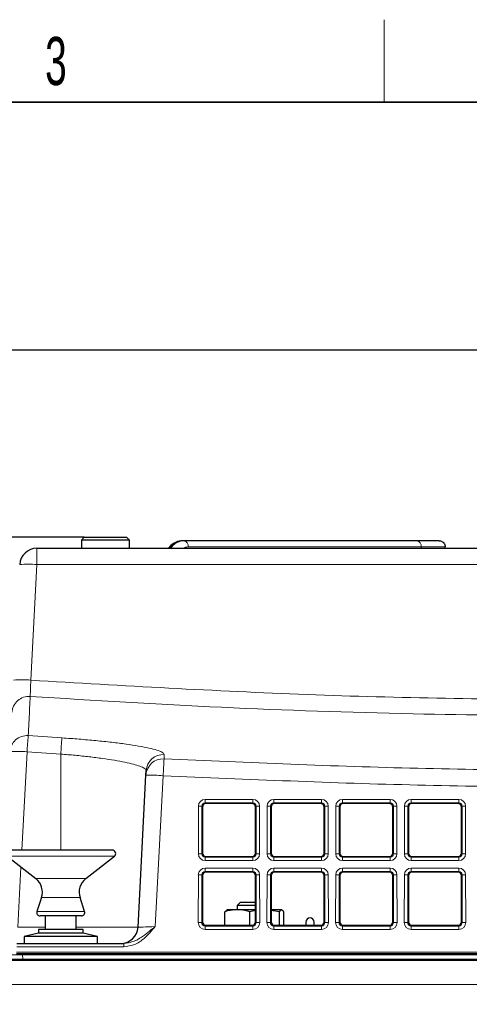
# Paper-space layout 'Blatt5' of a CAD drawing. Header units: millimetres. Extents: x 5 to 418, y 2 to 292.
# Tile 15 of 33: x 143 to 175, y 217 to 288. Entities that reach past the tile are written whole.
import ezdxf

# ---------------------------------------------------------------- set-up
doc = ezdxf.new("R2010")
doc.units = ezdxf.units.MM
doc.layers.add('SLD-0', color=7, linetype='Continuous')
doc.styles.add('SLDTEXTSTYLE1', font='TXT', dxfattribs={"width": 0.605})
doc.dimstyles.new('SLDDIMSTYLE4', dxfattribs={"dimtxt": 3.5, "dimasz": 3.302, "dimexe": 0, "dimexo": 0.0625, "dimgap": 0.875, "dimtad": 1, "dimlfac": 2, "dimrnd": 1e-09, "dimzin": 12, "dimdsep": 46, "dimtxsty": 'SLDTEXTSTYLE1', "dimsah": 1, "dimcen": 0.09, "dimadec": 0, "dimazin": 3, "dimtfac": 1, "dimtofl": 0, "dimtmove": 0, "dimatfit": 3, "dimfxl": 1, "dimfrac": 2, "dimtolj": 1, "dimtzin": 12, "dimarcsym": 0})

# ---------------------------------------------------------------- blocks, each defined once
blk = doc.blocks.new('_D_27')
at = {"layer": 'SLD-0', "color": 7}
for p, q in [((147.402, 250.83), (97.628, 250.83)), ((98.628, 135.08), (98.628, 250.83)), ((126.952, 135.08), (97.628, 135.08))]:
    blk.add_line(p, q, dxfattribs=at)
for points in [[(98.628, 250.83), (98.12, 247.528), (99.136, 247.528)], [(98.628, 135.08), (99.136, 138.382), (98.12, 138.382)]]:
    blk.add_solid(points, dxfattribs=at)
at = {"layer": 'SLD-0', "color": 7, "insert": (94.116, 186.939), "char_height": 3.5, "attachment_point": 1, "rotation": 90, "style": 'SLDTEXTSTYLE1'}
blk.add_mtext('231,5', dxfattribs=at)
blk = doc.blocks.new('_D_28')
at = {"layer": 'SLD-0', "color": 7}
for p, q in [((147.402, 250.83), (80.123, 250.83)), ((81.123, 250.83), (81.123, 102.58)), ((145.452, 102.58), (80.123, 102.58))]:
    blk.add_line(p, q, dxfattribs=at)
for centre, start, end in [((78.437, 177.349), 63.43495, 116.56505), ((78.437, 176.061), 243.43495, 296.56505)]:
    blk.add_arc(centre, 6.006, start, end, dxfattribs=at)
for points in [[(81.123, 250.83), (80.615, 247.528), (81.631, 247.528)], [(81.123, 102.58), (81.631, 105.882), (80.615, 105.882)]]:
    blk.add_solid(points, dxfattribs=at)
at = {"layer": 'SLD-0', "color": 7, "insert": (76.611, 170.689), "char_height": 3.5, "attachment_point": 1, "rotation": 90, "style": 'SLDTEXTSTYLE1'}
blk.add_mtext('296,5', dxfattribs=at)
blk = doc.blocks.new('_D_29')
at = {"layer": 'SLD-0', "color": 7}
for p, q in [((124.452, 158.08), (124.452, 265.479)), ((320.452, 158.08), (320.452, 265.479)), ((124.452, 264.479), (320.452, 264.479))]:
    blk.add_line(p, q, dxfattribs=at)
for points in [[(124.452, 264.479), (127.754, 263.971), (127.754, 264.987)], [(320.452, 264.479), (317.15, 264.987), (317.15, 263.971)]]:
    blk.add_solid(points, dxfattribs=at)
at = {"layer": 'SLD-0', "color": 7, "insert": (218.442, 268.99), "char_height": 3.5, "attachment_point": 1, "style": 'SLDTEXTSTYLE1'}
blk.add_mtext('392', dxfattribs=at)

psp = doc.layouts.new('Blatt5')

# ---------------------------------------------------------------- linework, layer by layer
at = {"color": 7, "linetype": 'Continuous', "lineweight": 25}
for p, q in [((147.4023, 250.8298), (147.2023, 250.6298)), ((147.4023, 250.8298), (148.2505, 250.8298)), ((148.2505, 250.8298), (150.5023, 250.8298)), ((150.7023, 250.6298), (150.5023, 250.8298)), ((147.2023, 250.6298), (147.2023, 250.0298)), ((148.1599, 250.6298), (147.2023, 250.6298)), ((150.7023, 250.6298), (148.1599, 250.6298)), ((150.7023, 250.0298), (150.7023, 250.6298)), ((154.6709, 250.5798), (154.6002, 250.5798)), ((171.6267, 250.5798), (154.6709, 250.5798)), ((173.2453, 250.5798), (171.6267, 250.5798)), ((173.6958, 250.0298), (173.6958, 250.1298)), ((143.9607, 250.0298), (223.4439, 250.0298)), ((151.9097, 233.5273), (151.9264, 233.8472)), ((151.3299, 222.4643), (151.9097, 233.5273)), ((159.6267, 231.4538), (156.2779, 231.4538)), ((164.6267, 231.4538), (161.2779, 231.4538)), ((169.6267, 231.4538), (166.2779, 231.4538)), ((174.6267, 231.4538), (171.2779, 231.4538)), ((156.028, 231.2044), (156.025, 227.8521)), ((159.8796, 227.8521), (159.8766, 231.2044)), ((161.028, 231.2044), (161.025, 227.8521)), ((164.8796, 227.8521), (164.8766, 231.2044)), ((166.028, 231.2044), (166.025, 227.8521)), ((169.8796, 227.8521), (169.8766, 231.2044)), ((171.028, 231.2044), (171.025, 227.8521)), ((174.8796, 227.8521), (174.8766, 231.2044)), ((149.4523, 228.066), (141.9523, 228.066)), ((141.7984, 227.619), (143.8837, 225.9898)), ((147.5209, 225.9898), (149.6062, 227.619)), ((156.2744, 227.6022), (159.6302, 227.6022)), ((161.2744, 227.6022), (164.6302, 227.6022)), ((166.2744, 227.6022), (169.6302, 227.6022)), ((171.2744, 227.6022), (174.6302, 227.6022)), ((159.6312, 226.4584), (156.2733, 226.4584)), ((164.6312, 226.4584), (161.2733, 226.4584)), ((169.6312, 226.4584), (166.2733, 226.4584)), ((174.6312, 226.4584), (171.2733, 226.4584)), ((156.0235, 226.2089), (156.0204, 222.8475)), ((159.8842, 222.8475), (159.8811, 226.2089)), ((161.0235, 226.2089), (161.0204, 222.8475)), ((164.8842, 222.8475), (164.8811, 226.2089)), ((166.0235, 226.2089), (166.0204, 222.8475)), ((169.8842, 222.8475), (169.8811, 226.2089)), ((171.0235, 226.2089), (171.0204, 222.8475)), ((174.8842, 222.8475), (174.8811, 226.2089)), ((144.2995, 224.6081), (143.9652, 223.6091)), ((147.4394, 223.6091), (147.1051, 224.6081)), ((158.8023, 224.2798), (158.5523, 224.0298)), ((158.8023, 224.2798), (159.8829, 224.2798)), ((157.661, 223.5855), (157.8218, 223.7298)), ((157.661, 222.5976), (157.661, 223.5855)), ((158.5708, 223.7298), (157.8024, 223.7298)), ((158.5523, 224.0298), (158.5523, 223.7298)), ((158.6434, 224.0298), (158.5523, 224.0298)), ((159.8834, 223.7298), (158.5708, 223.7298)), ((159.8831, 224.0298), (158.6434, 224.0298)), ((159.8835, 223.6637), (159.4807, 223.5855)), ((159.4807, 222.5976), (159.4807, 223.5855)), ((161.622, 223.5855), (161.0211, 223.6664)), ((161.0523, 224.0298), (161.0215, 224.0606)), ((161.0523, 224.0298), (161.0215, 224.0298)), ((161.0523, 223.7298), (161.0523, 224.0298)), ((161.7828, 223.7298), (161.0523, 223.7298)), ((161.622, 222.5976), (161.622, 223.5855)), ((161.9436, 223.5855), (161.7828, 223.7298)), ((161.9436, 222.5976), (161.9436, 223.5855)), ((145.7382, 223.2798), (144.2023, 223.2798)), ((144.5773, 223.2798), (144.5773, 222.2798)), ((147.2023, 223.2798), (145.7382, 223.2798)), ((146.8273, 222.2798), (146.8273, 223.2798)), ((144.0773, 222.2798), (144.0773, 222.0298)), ((147.3273, 222.2798), (144.0773, 222.2798)), ((147.3273, 222.0298), (147.3273, 222.2798)), ((156.0523, 222.725), (156.0523, 222.8298)), ((156.2698, 222.5976), (159.6348, 222.5976)), ((161.2698, 222.5976), (164.6348, 222.5976)), ((163.5523, 222.8298), (163.5523, 222.5976)), ((164.1523, 222.5976), (164.1523, 222.8298)), ((166.2698, 222.5976), (169.6348, 222.5976)), ((171.2698, 222.5976), (174.6348, 222.5976)), ((144.0773, 222.0298), (143.0273, 221.7798)), ((143.0273, 221.7798), (143.0273, 221.2798)), ((148.3773, 221.7798), (143.0273, 221.7798)), ((147.3273, 222.0298), (144.0773, 222.0298)), ((148.3773, 221.7798), (147.3273, 222.0298)), ((148.3773, 221.2798), (148.3773, 221.7798)), ((142.5055, 221.2798), (150.3013, 221.2798)), ((303.2023, 220.0298), (141.7023, 220.0298)), ((221.4566, 220.5298), (142.4844, 220.5298))]:
    psp.add_line(p, q, dxfattribs=at)
at = {"color": 7, "linetype": 'Continuous', "lineweight": 18}
for p, q in [((154.9891, 250.1298), (171.9449, 250.1298)), ((171.9449, 250.0298), (171.9449, 250.1298)), ((171.9449, 250.1298), (173.6958, 250.1298)), ((143.9607, 250.0298), (143.9607, 248.8452)), ((143.9607, 248.8452), (143.5199, 240.4337)), ((223.4439, 248.8452), (143.9607, 248.8452)), ((143.3316, 236.3965), (145.7821, 236.2331)), ((143.2467, 235.2211), (142.8717, 228.066)), ((145.7023, 235.0573), (143.2467, 235.2211)), ((145.7023, 235.0573), (145.7023, 228.066)), ((153.158, 233.4837), (152.5827, 222.5079)), ((156.2251, 231.7606), (159.6795, 231.7606)), ((156.2251, 231.5066), (156.2251, 231.7606)), ((159.6795, 231.5066), (156.2251, 231.5066)), ((156.2251, 231.5066), (156.2779, 231.4538)), ((159.6267, 231.4538), (159.6795, 231.5066)), ((159.6795, 231.5066), (159.6795, 231.7606)), ((161.2251, 231.7606), (164.6795, 231.7606)), ((161.2251, 231.5066), (161.2251, 231.7606)), ((164.6795, 231.5066), (161.2251, 231.5066)), ((161.2251, 231.5066), (161.2779, 231.4538)), ((164.6267, 231.4538), (164.6795, 231.5066)), ((164.6795, 231.5066), (164.6795, 231.7606)), ((166.2251, 231.7606), (169.6795, 231.7606)), ((166.2251, 231.5066), (166.2251, 231.7606)), ((169.6795, 231.5066), (166.2251, 231.5066)), ((166.2251, 231.5066), (166.2779, 231.4538)), ((169.6267, 231.4538), (169.6795, 231.5066)), ((169.6795, 231.5066), (169.6795, 231.7606)), ((171.2251, 231.7606), (174.6795, 231.7606)), ((171.2251, 231.5066), (171.2251, 231.7606)), ((174.6795, 231.5066), (171.2251, 231.5066)), ((171.2251, 231.5066), (171.2779, 231.4538)), ((174.6267, 231.4538), (174.6795, 231.5066)), ((174.6795, 231.5066), (174.6795, 231.7606)), ((155.7222, 227.8033), (155.7253, 231.2618)), ((155.975, 231.2574), (155.9718, 227.7989)), ((156.028, 231.2044), (155.975, 231.2574)), ((159.9296, 231.2574), (159.8766, 231.2044)), ((159.9328, 227.7989), (159.9296, 231.2574)), ((160.1793, 231.2618), (160.1824, 227.8033)), ((160.7222, 227.8033), (160.7253, 231.2618)), ((160.975, 231.2574), (160.9718, 227.7989)), ((161.028, 231.2044), (160.975, 231.2574)), ((164.9296, 231.2574), (164.8766, 231.2044)), ((164.9328, 227.7989), (164.9296, 231.2574)), ((165.1793, 231.2618), (165.1824, 227.8033)), ((165.7222, 227.8033), (165.7253, 231.2618)), ((165.975, 231.2574), (165.9718, 227.7989)), ((166.028, 231.2044), (165.975, 231.2574)), ((169.9296, 231.2574), (169.8766, 231.2044)), ((169.9328, 227.7989), (169.9296, 231.2574)), ((170.1793, 231.2618), (170.1824, 227.8033)), ((170.7222, 227.8033), (170.7253, 231.2618)), ((170.975, 231.2574), (170.9718, 227.7989)), ((171.028, 231.2044), (170.975, 231.2574)), ((174.9296, 231.2574), (174.8766, 231.2044)), ((174.9328, 227.7989), (174.9296, 231.2574)), ((175.1793, 231.2618), (175.1824, 227.8033)), ((145.7958, 227.619), (141.7984, 227.619)), ((149.6062, 227.619), (145.7958, 227.619)), ((155.9718, 227.7989), (156.025, 227.8521)), ((156.2744, 227.6022), (156.221, 227.5488)), ((156.221, 227.3035), (156.221, 227.5488)), ((156.221, 227.5488), (159.6836, 227.5488)), ((159.6836, 227.3035), (156.221, 227.3035)), ((159.6836, 227.5488), (159.6302, 227.6022)), ((159.6836, 227.3035), (159.6836, 227.5488)), ((159.8796, 227.8521), (159.9328, 227.7989)), ((160.9718, 227.7989), (161.025, 227.8521)), ((161.2744, 227.6022), (161.221, 227.5488)), ((161.221, 227.3035), (161.221, 227.5488)), ((161.221, 227.5488), (164.6836, 227.5488)), ((164.6836, 227.3035), (161.221, 227.3035)), ((164.6836, 227.5488), (164.6302, 227.6022)), ((164.6836, 227.3035), (164.6836, 227.5488)), ((164.8796, 227.8521), (164.9328, 227.7989)), ((165.9718, 227.7989), (166.025, 227.8521)), ((166.2744, 227.6022), (166.221, 227.5488)), ((166.221, 227.3035), (166.221, 227.5488)), ((166.221, 227.5488), (169.6836, 227.5488)), ((169.6836, 227.3035), (166.221, 227.3035)), ((169.6836, 227.5488), (169.6302, 227.6022)), ((169.6836, 227.3035), (169.6836, 227.5488)), ((169.8796, 227.8521), (169.9328, 227.7989)), ((170.9718, 227.7989), (171.025, 227.8521)), ((171.2744, 227.6022), (171.221, 227.5488)), ((171.221, 227.3035), (171.221, 227.5488)), ((171.221, 227.5488), (174.6836, 227.5488)), ((174.6836, 227.3035), (171.221, 227.3035)), ((174.6836, 227.5488), (174.6302, 227.6022)), ((174.6836, 227.3035), (174.6836, 227.5488)), ((174.8796, 227.8521), (174.9328, 227.7989)), ((142.807, 226.8309), (142.5782, 222.4643)), ((156.2205, 226.7652), (159.6841, 226.7652)), ((156.2205, 226.5112), (156.2205, 226.7652)), ((159.6841, 226.5112), (156.2205, 226.5112)), ((156.2205, 226.5112), (156.2733, 226.4584)), ((159.6312, 226.4584), (159.6841, 226.5112)), ((159.6841, 226.5112), (159.6841, 226.7652)), ((161.2205, 226.7652), (164.6841, 226.7652)), ((161.2205, 226.5112), (161.2205, 226.7652)), ((164.6841, 226.5112), (161.2205, 226.5112)), ((161.2205, 226.5112), (161.2733, 226.4584)), ((164.6312, 226.4584), (164.6841, 226.5112)), ((164.6841, 226.5112), (164.6841, 226.7652)), ((166.2205, 226.7652), (169.6841, 226.7652)), ((166.2205, 226.5112), (166.2205, 226.7652)), ((169.6841, 226.5112), (166.2205, 226.5112)), ((166.2205, 226.5112), (166.2733, 226.4584)), ((169.6312, 226.4584), (169.6841, 226.5112)), ((169.6841, 226.5112), (169.6841, 226.7652)), ((171.2205, 226.7652), (174.6841, 226.7652)), ((171.2205, 226.5112), (171.2205, 226.7652)), ((174.6841, 226.5112), (171.2205, 226.5112)), ((171.2205, 226.5112), (171.2733, 226.4584)), ((174.6312, 226.4584), (174.6841, 226.5112)), ((174.6841, 226.5112), (174.6841, 226.7652)), ((145.7459, 225.9898), (143.8837, 225.9898)), ((147.5209, 225.9898), (145.7459, 225.9898)), ((155.7176, 222.7987), (155.7208, 226.2663)), ((155.9704, 226.262), (155.9672, 222.7944)), ((156.0235, 226.2089), (155.9704, 226.262)), ((159.9342, 226.262), (159.8811, 226.2089)), ((159.9373, 222.7944), (159.9342, 226.262)), ((160.1838, 226.2663), (160.187, 222.7987)), ((160.7176, 222.7987), (160.7208, 226.2663)), ((160.9704, 226.262), (160.9672, 222.7944)), ((161.0235, 226.2089), (160.9704, 226.262)), ((164.9342, 226.262), (164.8811, 226.2089)), ((164.9373, 222.7944), (164.9342, 226.262)), ((165.1838, 226.2663), (165.187, 222.7987)), ((165.7176, 222.7987), (165.7208, 226.2663)), ((165.9704, 226.262), (165.9672, 222.7944)), ((166.0235, 226.2089), (165.9704, 226.262)), ((169.9342, 226.262), (169.8811, 226.2089)), ((169.9373, 222.7944), (169.9342, 226.262)), ((170.1838, 226.2663), (170.187, 222.7987)), ((170.7176, 222.7987), (170.7208, 226.2663)), ((170.9704, 226.262), (170.9672, 222.7944)), ((171.0235, 226.2089), (170.9704, 226.262)), ((174.9342, 226.262), (174.8811, 226.2089)), ((174.9373, 222.7944), (174.9342, 226.262)), ((175.1838, 226.2663), (175.187, 222.7987)), ((145.7359, 224.6081), (144.2995, 224.6081)), ((147.1051, 224.6081), (145.7359, 224.6081)), ((145.7439, 223.6091), (143.9652, 223.6091)), ((147.4394, 223.6091), (145.7439, 223.6091)), ((155.9672, 222.7944), (156.0204, 222.8475)), ((159.8842, 222.8475), (159.9373, 222.7944)), ((160.9672, 222.7944), (161.0204, 222.8475)), ((164.8842, 222.8475), (164.9373, 222.7944)), ((165.9672, 222.7944), (166.0204, 222.8475)), ((169.8842, 222.8475), (169.9373, 222.7944)), ((170.9672, 222.7944), (171.0204, 222.8475)), ((174.8842, 222.8475), (174.9373, 222.7944)), ((142.5782, 222.4643), (144.5773, 222.4643)), ((146.8273, 222.4643), (151.3299, 222.4643)), ((156.2698, 222.5976), (156.2164, 222.5442)), ((156.2164, 222.2989), (156.2164, 222.5442)), ((156.2164, 222.5442), (159.6881, 222.5442)), ((159.6881, 222.2989), (156.2164, 222.2989)), ((159.6881, 222.5442), (159.6348, 222.5976)), ((159.6881, 222.2989), (159.6881, 222.5442)), ((161.2698, 222.5976), (161.2164, 222.5442)), ((161.2164, 222.2989), (161.2164, 222.5442)), ((161.2164, 222.5442), (164.6881, 222.5442)), ((164.6881, 222.2989), (161.2164, 222.2989)), ((164.6881, 222.5442), (164.6348, 222.5976)), ((164.6881, 222.2989), (164.6881, 222.5442)), ((166.2698, 222.5976), (166.2164, 222.5442)), ((166.2164, 222.2989), (166.2164, 222.5442)), ((166.2164, 222.5442), (169.6881, 222.5442)), ((169.6881, 222.2989), (166.2164, 222.2989)), ((169.6881, 222.5442), (169.6348, 222.5976)), ((169.6881, 222.2989), (169.6881, 222.5442)), ((171.2698, 222.5976), (171.2164, 222.5442)), ((171.2164, 222.2989), (171.2164, 222.5442)), ((171.2164, 222.5442), (174.6881, 222.5442)), ((174.6881, 222.2989), (171.2164, 222.2989)), ((174.6881, 222.5442), (174.6348, 222.5976)), ((174.6881, 222.2989), (174.6881, 222.5442)), ((150.3013, 221.0341), (142.5055, 221.0341)), ((150.3013, 221.0341), (150.3013, 221.2798)), ((142.4844, 220.6315), (221.4566, 220.6315)), ((142.9293, 220.435), (142.9293, 220.5298)), ((221.4231, 220.435), (142.9293, 220.435)), ((142.9293, 220.435), (142.9456, 220.1245)), ((142.9456, 220.1245), (221.3684, 220.1245)), ((142.9456, 220.1245), (142.9456, 220.0298)), ((141.7023, 218.2798), (303.2023, 218.2798))]:
    psp.add_line(p, q, dxfattribs=at)
at = {"color": 7, "linetype": 'Continuous', "lineweight": 25, "flags": 128}
psp.add_lwpolyline([(156.0523, 222.8298), (156.0295, 222.9446), (156.0205, 222.9642)], dxfattribs=at)
at = {"color": 7, "linetype": 'Continuous', "lineweight": 18}
for centre, radius, start, end in [((154.6583, 249.3393), 1.2418, 92.683823, 146.21951), ((154.729, 249.3393), 1.2418, 92.683823, 146.21951), ((154.9947, 249.3081), 0.8217, 90.39068, 118.564344), ((154.5913, 250.186), 0.4017, 351.950533, 78.578246), ((171.5472, 250.186), 0.4017, 351.950533, 78.578246), ((143.3366, 242.8634), 6.0143, 84.043308, 95.956692), ((142.8958, 234.4519), 6.0143, 84.043308, 95.956692), ((143.3943, 238.0077), 1.2481, 86.010055, 176.907394), ((143.2436, 235.1526), 1.247, 85.954089, 176.853299), ((244.3135, 228.5185), 101.2888, 175.53917, 176.205815), ((253.1418, 228.3546), 107.6484, 175.802945, 176.430196), ((142.6226, 229.2392), 6.0143, 84.043308, 95.956692), ((153.1542, 233.4585), 1.2464, 86.860809, 176.835883), ((153.1711, 233.7785), 1.2466, 86.86776, 176.84185), ((576.8725, 211.6754), 424.2754, 176.888726, 177.053626), ((151.9083, 215.5998), 17.9275, 86.003023, 89.995758), ((155.7797, 227.2308), 4.0313, 87.224069, 90.773492), ((160.1248, 227.2308), 4.0313, 89.226508, 92.775931), ((160.7797, 227.2308), 4.0313, 87.224069, 90.773492), ((165.1248, 227.2308), 4.0313, 89.226508, 92.775931), ((165.7797, 227.2308), 4.0313, 87.224069, 90.773492), ((170.1248, 227.2308), 4.0313, 89.226508, 92.775931), ((170.7797, 227.2308), 4.0313, 87.224069, 90.773492), ((175.1248, 227.2308), 4.0313, 89.226508, 92.775931), ((155.7766, 223.7724), 4.0313, 87.224069, 90.773492), ((160.128, 223.7724), 4.0313, 89.226508, 92.775931), ((160.7766, 223.7724), 4.0313, 87.224069, 90.773492), ((165.128, 223.7724), 4.0313, 89.226508, 92.775931), ((165.7766, 223.7724), 4.0313, 87.224069, 90.773492), ((170.128, 223.7724), 4.0313, 89.226508, 92.775931), ((170.7766, 223.7724), 4.0313, 87.224069, 90.773492), ((175.128, 223.7724), 4.0313, 89.226508, 92.775931), ((155.7752, 222.2354), 4.0313, 87.224069, 90.773492), ((160.1294, 222.2354), 4.0313, 89.226508, 92.775931), ((160.7752, 222.2354), 4.0313, 87.224069, 90.773492), ((165.1294, 222.2354), 4.0313, 89.226508, 92.775931), ((165.7752, 222.2354), 4.0313, 87.224069, 90.773492), ((170.1294, 222.2354), 4.0313, 89.226508, 92.775931), ((170.7752, 222.2354), 4.0313, 87.224069, 90.773492), ((175.1294, 222.2354), 4.0313, 89.226508, 92.775931), ((155.772, 218.7678), 4.0313, 87.224069, 90.773492), ((160.1326, 218.7678), 4.0313, 89.226508, 92.775931), ((160.772, 218.7678), 4.0313, 87.224069, 90.773492), ((165.1326, 218.7678), 4.0313, 89.226508, 92.775931), ((165.772, 218.7678), 4.0313, 87.224069, 90.773492), ((170.1326, 218.7678), 4.0313, 89.226508, 92.775931), ((170.772, 218.7678), 4.0313, 87.224069, 90.773492), ((175.1326, 218.7678), 4.0313, 89.226508, 92.775931)]:
    psp.add_arc(centre, radius, start, end, dxfattribs=at)
at = {"color": 7, "linetype": 'Continuous', "lineweight": 25}
for centre, radius, start, end in [((143.9607, 248.7798), 1.25, 90, 177), ((149.4523, 227.816), 0.25, 308, 90), ((143.1141, 225.0048), 1.25, 341.5, 52), ((148.2905, 225.0048), 1.25, 128, 198.5), ((144.2023, 223.5298), 0.25, 161.5, 270), ((147.2023, 223.5298), 0.25, 270, 18.5), ((163.8523, 222.8298), 0.3, 0, 180), ((150.0816, 222.5298), 1.25, 270, 357)]:
    psp.add_arc(centre, radius, start, end, dxfattribs=at)
at = {"color": 7, "linetype": 'Continuous', "lineweight": 18}
for centre, major_axis, ratio, start_param, end_param in [((156.226, 231.2604), (0.4261, -0.2634), 0.9979617, 2.1253446, 3.6934019), ((156.226, 231.256), (0.2008, -0.1516), 0.9933986, 2.2177606, 3.7858179), ((159.6786, 231.2604), (0.4261, 0.2634), 0.9979617, 5.7313761, 7.2994334), ((159.6786, 231.256), (0.2008, 0.1516), 0.9933986, 5.6389601, 7.2070174), ((161.226, 231.2604), (0.4261, -0.2634), 0.9979617, 2.1253446, 3.6934019), ((161.226, 231.256), (0.2008, -0.1516), 0.9933986, 2.2177606, 3.7858179), ((164.6786, 231.2604), (0.4261, 0.2634), 0.9979617, 5.7313761, 7.2994334), ((164.6786, 231.256), (0.2008, 0.1516), 0.9933986, 5.6389601, 7.2070174), ((166.226, 231.2604), (0.4261, -0.2634), 0.9979617, 2.1253446, 3.6934019), ((166.226, 231.256), (0.2008, -0.1516), 0.9933986, 2.2177606, 3.7858179), ((169.6786, 231.2604), (0.4261, 0.2634), 0.9979617, 5.7313761, 7.2994334), ((169.6786, 231.256), (0.2008, 0.1516), 0.9933986, 5.6389601, 7.2070174), ((171.226, 231.2604), (0.4261, -0.2634), 0.9979617, 2.1253446, 3.6934019), ((171.226, 231.256), (0.2008, -0.1516), 0.9933986, 2.2177606, 3.7858179), ((174.6786, 231.2604), (0.4261, 0.2634), 0.9979617, 5.7313761, 7.2994334), ((174.6786, 231.256), (0.2008, 0.1516), 0.9933986, 5.6389601, 7.2070174), ((156.2229, 227.8047), (0.3089, 0.3955), 0.9962403, 2.234797, 3.8028543), ((156.2229, 227.8003), (0.1619, 0.1938), 0.9898801, 2.2670539, 3.8351112), ((159.6817, 227.8047), (-0.3089, 0.3955), 0.9962403, 2.480331, 4.0483883), ((159.6817, 227.8003), (-0.1619, 0.1938), 0.9898801, 2.4480741, 4.0161314), ((161.2229, 227.8047), (0.3089, 0.3955), 0.9962403, 2.234797, 3.8028543), ((161.2229, 227.8003), (0.1619, 0.1938), 0.9898801, 2.2670539, 3.8351112), ((164.6817, 227.8047), (-0.3089, 0.3955), 0.9962403, 2.480331, 4.0483883), ((164.6817, 227.8003), (-0.1619, 0.1938), 0.9898801, 2.4480741, 4.0161314), ((166.2229, 227.8047), (0.3089, 0.3955), 0.9962403, 2.234797, 3.8028543), ((166.2229, 227.8003), (0.1619, 0.1938), 0.9898801, 2.2670539, 3.8351112), ((169.6817, 227.8047), (-0.3089, 0.3955), 0.9962403, 2.480331, 4.0483883), ((169.6817, 227.8003), (-0.1619, 0.1938), 0.9898801, 2.4480741, 4.0161314), ((171.2229, 227.8047), (0.3089, 0.3955), 0.9962403, 2.234797, 3.8028543), ((171.2229, 227.8003), (0.1619, 0.1938), 0.9898801, 2.2670539, 3.8351112), ((174.6817, 227.8047), (-0.3089, 0.3955), 0.9962403, 2.480331, 4.0483883), ((174.6817, 227.8003), (-0.1619, 0.1938), 0.9898801, 2.4480741, 4.0161314), ((156.2214, 226.265), (0.4261, -0.2634), 0.9979617, 2.1253446, 3.6934019), ((156.2214, 226.2606), (0.2008, -0.1516), 0.9933986, 2.2177606, 3.7858179), ((159.6831, 226.265), (0.4261, 0.2634), 0.9979617, 5.7313761, 7.2994334), ((159.6831, 226.2606), (0.2008, 0.1516), 0.9933986, 5.6389601, 7.2070174), ((161.2214, 226.265), (0.4261, -0.2634), 0.9979617, 2.1253446, 3.6934019), ((161.2214, 226.2606), (0.2008, -0.1516), 0.9933986, 2.2177606, 3.7858179), ((164.6831, 226.265), (0.4261, 0.2634), 0.9979617, 5.7313761, 7.2994334), ((164.6831, 226.2606), (0.2008, 0.1516), 0.9933986, 5.6389601, 7.2070174), ((166.2214, 226.265), (0.4261, -0.2634), 0.9979617, 2.1253446, 3.6934019), ((166.2214, 226.2606), (0.2008, -0.1516), 0.9933986, 2.2177606, 3.7858179), ((169.6831, 226.265), (0.4261, 0.2634), 0.9979617, 5.7313761, 7.2994334), ((169.6831, 226.2606), (0.2008, 0.1516), 0.9933986, 5.6389601, 7.2070174), ((171.2214, 226.265), (0.4261, -0.2634), 0.9979617, 2.1253446, 3.6934019), ((171.2214, 226.2606), (0.2008, -0.1516), 0.9933986, 2.2177606, 3.7858179), ((174.6831, 226.265), (0.4261, 0.2634), 0.9979617, 5.7313761, 7.2994334), ((174.6831, 226.2606), (0.2008, 0.1516), 0.9933986, 5.6389601, 7.2070174), ((152.585, 222.5298), (1.2551, 0.0655), 0.017239, 3.1397852, 4.7096681), ((156.2183, 222.8001), (0.3089, 0.3955), 0.9962403, 2.234797, 3.8028543), ((156.2183, 222.7957), (0.1619, 0.1938), 0.9898801, 2.2670539, 3.8351112), ((159.6863, 222.8001), (-0.3089, 0.3955), 0.9962403, 2.480331, 4.0483883), ((159.6863, 222.7957), (-0.1619, 0.1938), 0.9898801, 2.4480741, 4.0161314), ((161.2183, 222.8001), (0.3089, 0.3955), 0.9962403, 2.234797, 3.8028543), ((161.2183, 222.7957), (0.1619, 0.1938), 0.9898801, 2.2670539, 3.8351112), ((164.6863, 222.8001), (-0.3089, 0.3955), 0.9962403, 2.480331, 4.0483883), ((164.6863, 222.7957), (-0.1619, 0.1938), 0.9898801, 2.4480741, 4.0161314), ((166.2183, 222.8001), (0.3089, 0.3955), 0.9962403, 2.234797, 3.8028543), ((166.2183, 222.7957), (0.1619, 0.1938), 0.9898801, 2.2670539, 3.8351112), ((169.6863, 222.8001), (-0.3089, 0.3955), 0.9962403, 2.480331, 4.0483883), ((169.6863, 222.7957), (-0.1619, 0.1938), 0.9898801, 2.4480741, 4.0161314), ((171.2183, 222.8001), (0.3089, 0.3955), 0.9962403, 2.234797, 3.8028543), ((171.2183, 222.7957), (0.1619, 0.1938), 0.9898801, 2.2670539, 3.8351112), ((174.6863, 222.8001), (-0.3089, 0.3955), 0.9962403, 2.480331, 4.0483883), ((174.6863, 222.7957), (-0.1619, 0.1938), 0.9898801, 2.4480741, 4.0161314), ((142.933, 220.4298), (1.252, -0.0052), 0.0041678, 1.5737713, 3.1418286), ((142.9488, 220.1298), (1.2514, 0.0052), 0.0041715, 3.1417938, 4.7098511)]:
    psp.add_ellipse(centre, major_axis=major_axis, ratio=ratio, start_param=start_param, end_param=end_param, dxfattribs=at)
at = {"color": 7, "linetype": 'Continuous', "lineweight": 25}
for centre, major_axis, ratio, start_param, end_param in [((156.2784, 231.2037), (0.2131, -0.1317), 0.9979617, 2.1253446, 3.6934019), ((159.6262, 231.2037), (0.2131, 0.1317), 0.9979617, 5.7313761, 7.2994334), ((161.2784, 231.2037), (0.2131, -0.1317), 0.9979617, 2.1253446, 3.6934019), ((164.6262, 231.2037), (0.2131, 0.1317), 0.9979617, 5.7313761, 7.2994334), ((166.2784, 231.2037), (0.2131, -0.1317), 0.9979617, 2.1253446, 3.6934019), ((169.6262, 231.2037), (0.2131, 0.1317), 0.9979617, 5.7313761, 7.2994334), ((171.2784, 231.2037), (0.2131, -0.1317), 0.9979617, 2.1253446, 3.6934019), ((174.6262, 231.2037), (0.2131, 0.1317), 0.9979617, 5.7313761, 7.2994334), ((156.2753, 227.8528), (0.1545, 0.1978), 0.9962403, 2.234797, 3.8028543), ((159.6293, 227.8528), (-0.1545, 0.1978), 0.9962403, 2.480331, 4.0483883), ((161.2753, 227.8528), (0.1545, 0.1978), 0.9962403, 2.234797, 3.8028543), ((164.6293, 227.8528), (-0.1545, 0.1978), 0.9962403, 2.480331, 4.0483883), ((166.2753, 227.8528), (0.1545, 0.1978), 0.9962403, 2.234797, 3.8028543), ((169.6293, 227.8528), (-0.1545, 0.1978), 0.9962403, 2.480331, 4.0483883), ((171.2753, 227.8528), (0.1545, 0.1978), 0.9962403, 2.234797, 3.8028543), ((174.6293, 227.8528), (-0.1545, 0.1978), 0.9962403, 2.480331, 4.0483883), ((156.2738, 226.2082), (0.2131, -0.1317), 0.9979617, 2.1253446, 3.6934019), ((159.6308, 226.2082), (0.2131, 0.1317), 0.9979617, 5.7313761, 7.2994334), ((161.2738, 226.2082), (0.2131, -0.1317), 0.9979617, 2.1253446, 3.6934019), ((164.6308, 226.2082), (0.2131, 0.1317), 0.9979617, 5.7313761, 7.2994334), ((166.2738, 226.2082), (0.2131, -0.1317), 0.9979617, 2.1253446, 3.6934019), ((169.6308, 226.2082), (0.2131, 0.1317), 0.9979617, 5.7313761, 7.2994334), ((171.2738, 226.2082), (0.2131, -0.1317), 0.9979617, 2.1253446, 3.6934019), ((174.6308, 226.2082), (0.2131, 0.1317), 0.9979617, 5.7313761, 7.2994334), ((156.2707, 222.8482), (0.1545, 0.1978), 0.9962403, 2.234797, 3.8028543), ((159.6339, 222.8482), (-0.1545, 0.1978), 0.9962403, 2.480331, 4.0483883), ((161.2707, 222.8482), (0.1545, 0.1978), 0.9962403, 2.234797, 3.8028543), ((164.6339, 222.8482), (-0.1545, 0.1978), 0.9962403, 2.480331, 4.0483883), ((166.2707, 222.8482), (0.1545, 0.1978), 0.9962403, 2.234797, 3.8028543), ((169.6339, 222.8482), (-0.1545, 0.1978), 0.9962403, 2.480331, 4.0483883), ((171.2707, 222.8482), (0.1545, 0.1978), 0.9962403, 2.234797, 3.8028543), ((174.6339, 222.8482), (-0.1545, 0.1978), 0.9962403, 2.480331, 4.0483883)]:
    psp.add_ellipse(centre, major_axis=major_axis, ratio=ratio, start_param=start_param, end_param=end_param, dxfattribs=at)
for points, knots in [([(154.6002, 250.5798), (154.5047, 250.5732), (154.2641, 250.5566), (153.9018, 250.3919), (153.6511, 250.185), (153.5434, 250.0453), (153.5315, 250.0298)], [0, 0, 0, 0, 0.23593964, 0.59411489, 0.95497005, 1, 1, 1, 1]), ([(173.2453, 250.5798), (173.2485, 250.5797), (173.2818, 250.5795), (173.3655, 250.5691), (173.4893, 250.5184), (173.6034, 250.416), (173.6809, 250.2814), (173.6909, 250.1803), (173.6958, 250.1298)], [0, 0, 0, 0, 0.0134637, 0.1420894, 0.3567824, 0.5712534, 0.785625, 1, 1, 1, 1]), ([(158.5708, 223.7298), (158.3348, 223.7127), (158.0284, 223.6906), (157.7296, 223.6051), (157.661, 223.5855)], [0, 0, 0, 0, 0.770166, 1, 1, 1, 1]), ([(159.4807, 223.5855), (159.3554, 223.6201), (159.0558, 223.703), (158.7492, 223.7199), (158.5708, 223.7298)], [0, 0, 0, 0, 0.4182296, 1, 1, 1, 1]), ([(161.7828, 223.7298), (161.7578, 223.7235), (161.7036, 223.7101), (161.6506, 223.6291), (161.622, 223.5855)], [0, 0, 0, 0, 0.461748, 1, 1, 1, 1])]:
    psp.add_open_spline(points, degree=3, knots=knots, dxfattribs=at)
at = {"color": 7, "linetype": 'Continuous', "lineweight": 18}
for points, knots in [([(143.5199, 240.4337), (143.5149, 240.2941), (143.505, 240.0148), (143.4926, 239.6521), (143.4841, 239.3856), (143.4812, 239.2758), (143.4812, 239.2568), (143.4811, 239.2528)], [0, 0, 0, 0, 0.2344392, 0.4688676, 0.7032609, 0.9375966, 1, 1, 1, 1]), ([(143.5199, 240.4337), (150.2242, 240.0379), (163.6404, 239.2459), (183.7628, 238.9234), (203.8603, 239.1756), (217.2127, 239.9144), (223.8925, 240.284)], [0, 0, 0, 0, 0.2504819, 0.5012443, 0.750484, 1, 1, 1, 1]), ([(143.4811, 239.2528), (143.4777, 239.1863), (143.4602, 238.8537), (143.4136, 237.9633), (143.3642, 237.0196), (143.3316, 236.3965)], [0, 0, 0, 0, 0.0782984, 0.3914935, 1, 1, 1, 1]), ([(223.9729, 239.106), (217.2868, 238.7366), (203.9071, 237.9974), (186.3572, 237.7685), (170.8573, 237.9531), (157.4117, 238.3915), (148.1255, 238.9657), (143.4811, 239.2528)], [0, 0, 0, 0, 0.2493797, 0.4990358, 0.6534909, 0.8266992, 1, 1, 1, 1]), ([(145.7821, 236.2331), (146.2038, 236.204), (147.0471, 236.1458), (148.2743, 236.0373), (149.4272, 235.9162), (150.4787, 235.7839), (151.3933, 235.6434), (152.1534, 235.4975), (152.723, 235.3497), (153.1526, 235.1881), (153.208, 235.0827), (153.2392, 235.0232)], [0, 0, 0, 0, 0.1070832, 0.2141697, 0.3212952, 0.4284241, 0.5360698, 0.6437179, 0.7518166, 0.8599157, 1, 1, 1, 1]), ([(151.9264, 233.8472), (151.9008, 233.9066), (151.8554, 234.012), (151.498, 234.1735), (151.0234, 234.3213), (150.3896, 234.4672), (149.6263, 234.6078), (148.7484, 234.7401), (147.7854, 234.8612), (146.76, 234.9698), (146.0548, 235.0282), (145.7023, 235.0573)], [0, 0, 0, 0, 0.1398228, 0.2478259, 0.3558299, 0.4635003, 0.5711692, 0.6783957, 0.7856189, 0.8928115, 1, 1, 1, 1]), ([(153.2225, 234.7031), (159.3804, 234.4366), (171.702, 233.9034), (188.571, 233.8245), (203.3816, 234.1201), (216.1295, 234.6347), (224.336, 235.1767), (228.4401, 235.4477)], [0, 0, 0, 0, 0.2456541, 0.4915361, 0.6722043, 0.8360684, 1, 1, 1, 1]), ([(153.2392, 235.0232), (153.2347, 234.9358), (153.2291, 234.8296), (153.2235, 234.722), (153.2225, 234.7031)], [0, 0, 0, 0, 0.82378945, 1, 1, 1, 1]), ([(228.5291, 234.2298), (222.153, 233.8286), (209.3944, 233.0259), (190.4365, 232.6019), (171.6811, 232.6806), (159.3342, 233.2159), (153.158, 233.4837)], [0, 0, 0, 0, 0.254103, 0.5084582, 0.7541151, 1, 1, 1, 1]), ([(152.5827, 222.5079), (152.5816, 222.5065), (152.3332, 222.2034), (151.8949, 221.6843), (151.1029, 221.136), (150.5575, 221.0667), (150.3013, 221.0341)], [0, 0, 0, 0, 0.0019525, 0.4191595, 0.7271526, 1, 1, 1, 1]), ([(150.3013, 221.2798), (150.5256, 221.308), (151.0169, 221.37), (151.6249, 221.7519), (152.1407, 222.1478), (152.4447, 222.3954), (152.5814, 222.5069), (152.5827, 222.5079)], [0, 0, 0, 0, 0.2542234, 0.5569179, 0.8001576, 0.9980976, 1, 1, 1, 1])]:
    psp.add_open_spline(points, degree=3, knots=knots, dxfattribs=at)
at = {"layer": 'SLD-0', "lineweight": 18}
psp.add_line((169.25, 282.5), (169.25, 288.5), dxfattribs=at)
at = {"layer": 'SLD-0', "lineweight": 35}
psp.add_line((408, 282.5), (26, 282.5), dxfattribs=at)

# ---------------------------------------------------------------- texts
at = {"layer": 'SLD-0', "insert": (145.3527, 287.243), "char_height": 3.5, "attachment_point": 2, "style": 'SLDTEXTSTYLE1'}
psp.add_mtext('3', dxfattribs=at)

# ---------------------------------------------------------------- dimensions: what is measured, and where the dimension line sits
at = {"layer": 'SLD-0', "color": 7}
dim = psp.add_linear_dim(base=(320.4523, 264.4786), p1=(124.4523, 158.0798), p2=(320.4523, 158.0798), dimstyle='SLDDIMSTYLE4', dxfattribs=at)
dim.commit()
dim.dimension.update_dxf_attribs({"geometry": '_D_29', "text_midpoint": (222.4523, 264.4786), "dimtype": 160})
dim = psp.add_linear_dim(base=(81.1232, 102.5798), p1=(147.4023, 250.8298), p2=(145.4523, 102.5798), angle=90, text='(<>)', dimstyle='SLDDIMSTYLE4', dxfattribs=at)
dim.commit()
dim.dimension.update_dxf_attribs({"geometry": '_D_28', "text_midpoint": (81.1232, 176.7048), "dimtype": 160})
dim = psp.add_linear_dim(base=(98.6279, 250.8298), p1=(126.9523, 135.0798), p2=(147.4023, 250.8298), angle=90, dimstyle='SLDDIMSTYLE4', dxfattribs=at)
dim.commit()
dim.dimension.update_dxf_attribs({"geometry": '_D_27', "text_midpoint": (98.6279, 192.9548), "dimtype": 160})

doc.saveas('drawing.dxf')
